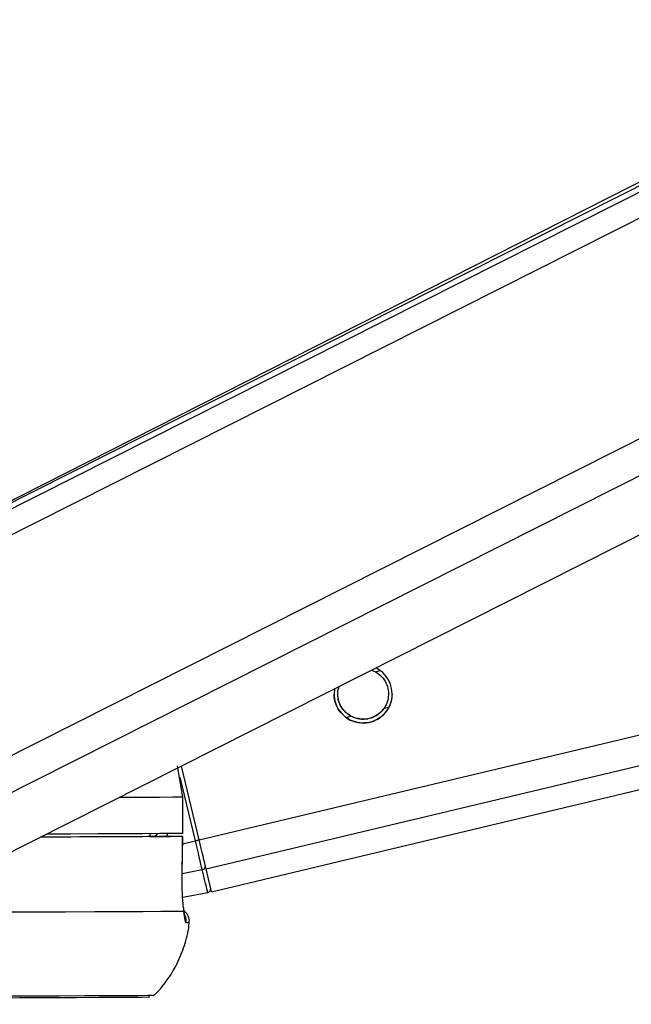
# Paper-space layout 'Wall Base Bracket' of a CAD drawing. Header units: millimetres. Extents: x 61326 to 443956, y 32752 to 406945.
# Tile 20 of 73: x 170711 to 173241, y 143161 to 147232. Entities that reach past the tile are written whole.
import ezdxf

# ---------------------------------------------------------------- set-up
doc = ezdxf.new("R2010")
doc.units = ezdxf.units.MM
doc.layers.add('COMPONENT_GEOMETRY', color=7, linetype='Continuous')
doc.styles.add('SLDTEXTSTYLE1', font='TXT', dxfattribs={"width": 0.75})
doc.dimstyles.new('SLDDIMSTYLE0', dxfattribs={"dimtxt": 2500, "dimasz": 165.1, "dimexe": 0, "dimexo": 0.0625, "dimgap": 625, "dimtad": 0, "dimtih": 1, "dimtoh": 1, "dimdec": 0, "dimlfac": 0.02, "dimrnd": 1e-09, "dimzin": 12, "dimdsep": 46, "dimtxsty": 'SLDTEXTSTYLE1', "dimsah": 1, "dimcen": 0.09, "dimadec": 0, "dimazin": 3, "dimtfac": 1, "dimtdec": 0, "dimtofl": 0, "dimtmove": 0, "dimatfit": 3, "dimfxl": 1, "dimfrac": 2, "dimtolj": 1, "dimtzin": 12, "dimarcsym": 0})

# ---------------------------------------------------------------- blocks, each defined once
blk = doc.blocks.new('_D_25')
at = {"layer": 'COMPONENT_GEOMETRY', "color": 7, "ltscale": 50}
for p, q in [((239589.9, 150850.6), (255467.8, 150850.6)), ((255309, 150850.6), (255309, 97466.8)), ((255309, 40114.2), (255309, 93498)), ((96763.2, 40114.2), (255467.8, 40114.2))]:
    blk.add_line(p, q, dxfattribs=at)
for points in [[(255309, 150850.6), (255283.6, 150685.5), (255334.4, 150685.5)], [(255309, 40114.2), (255334.4, 40279.3), (255283.6, 40279.3)]]:
    blk.add_solid(points, dxfattribs=at)
at = {"layer": 'COMPONENT_GEOMETRY', "color": 7, "ltscale": 50, "insert": (251614.6, 96720.7), "char_height": 2500, "attachment_point": 1, "style": 'SLDTEXTSTYLE1'}
blk.add_mtext('2215', dxfattribs=at)

psp = doc.layouts.new('Wall Base Bracket')

# ---------------------------------------------------------------- linework, layer by layer
at = {"color": 8, "linetype": 'Continuous', "lineweight": 25, "ltscale": 50}
for p, q in [((169897.66, 144709.67), (183099.21, 151363.36)), ((169913.75, 144825.76), (182888.81, 151365.29)), ((170102.48, 143900.69), (184876.84, 151347.09)), ((170177.29, 143784.84), (185176.06, 151344.35)), ((171453.09, 143840.38), (202235.74, 151188.61)), ((171481.67, 143720.74), (202746.08, 151183.96)), ((172182.28, 144535.84), (172202.37, 144540.64)), ((172060.77, 144347.24), (172080.77, 144352.01)), ((172218.33, 144384.85), (172237.51, 144389.43)), ((171437.73, 143836.72), (171374.74, 144100.63)), ((171273.24, 143854.68), (171280.63, 143866.63)), ((171384.92, 143824.11), (171437.73, 143836.72)), ((171383.23, 143701.67), (171466.16, 143717.73))]:
    psp.add_line(p, q, dxfattribs=at)
at = {"color": 7, "linetype": 'Continuous', "lineweight": 25, "ltscale": 50}
for p, q in [((182840.56, 151365.73), (169995.16, 144891.55)), ((182760.13, 151366.47), (170093.34, 144948.21)), ((170535.3, 143720.24), (185653.59, 151339.98)), ((171504.32, 143626.3), (203148.98, 151180.29)), ((172165.83, 144542.03), (172182.28, 144535.84)), ((171385.42, 144017.45), (171363.22, 144146.79)), ((171453.09, 143840.38), (171380.12, 144146.04)), ((171385.42, 144017.45), (171385.88, 144017.46)), ((171385.62, 143867.45), (171385.42, 144017.45)), ((171386.08, 143867.47), (171385.88, 144017.46)), ((171249.13, 143867.18), (171248.92, 143854.5)), ((171386.08, 143867.47), (171385.62, 143867.45)), ((171281.14, 143854.74), (171248.92, 143854.69)), ((171248.93, 143854.84), (171335.36, 143854.96)), ((171383.21, 143700.71), (171385.35, 143854.95)), ((171382.77, 143700.58), (171383.24, 143700.7)), ((171385.2, 143604.38), (171488.77, 143623.44))]:
    psp.add_line(p, q, dxfattribs=at)
at = {"color": 8, "linetype": 'Continuous', "lineweight": 25, "ltscale": 50, "flags": 128}
for points in [[(171385.42, 144017.45), (171345.19, 144017.08), (171289.78, 144016.69), (171219.4, 144016.29), (171134.37, 144015.87), (171121.75, 144015.81)], [(171453.08, 143840.4), (171452.79, 143840.33), (171451.91, 143840.11), (171450.47, 143839.77), (171448.54, 143839.3), (171446.2, 143838.74), (171443.55, 143838.11), (171440.69, 143837.42), (171437.73, 143836.72)]]:
    psp.add_lwpolyline(points, dxfattribs=at)
at = {"color": 7, "linetype": 'Continuous', "lineweight": 25, "ltscale": 50, "flags": 128}
for points in [[(171385.62, 143867.45), (171345.39, 143867.08), (171289.98, 143866.69), (171219.61, 143866.28), (171134.57, 143865.87), (171035.23, 143865.44), (170921.97, 143865), (170821.82, 143864.65)], [(171384.91, 143854.95), (171344.61, 143854.58), (171289.29, 143854.19), (171219.19, 143853.78), (171134.59, 143853.37), (171035.83, 143852.94), (170923.33, 143852.51), (170797.53, 143852.06), (170796.85, 143852.06)], [(171281.14, 143854.74), (171241.25, 143854.4), (171188.78, 143854.04), (171123.89, 143853.68), (171046.82, 143853.3), (170957.84, 143852.91), (170857.28, 143852.52), (170797.33, 143852.3)], [(171382.77, 143700.58), (171384.15, 143800.56), (171384.91, 143854.95)], [(171466.16, 143717.73), (171463.58, 143728.52), (171460.63, 143740.89), (171457.34, 143754.64), (171453.77, 143769.57), (171449.97, 143785.49), (171445.99, 143802.14), (171441.89, 143819.3), (171437.73, 143836.72)], [(171481.67, 143720.74), (171479.07, 143731.59), (171476.11, 143744.02), (171472.81, 143757.84), (171469.21, 143772.87), (171465.39, 143788.87), (171461.39, 143805.62), (171457.27, 143822.87), (171453.09, 143840.38)], [(171488.77, 143623.44), (171488.4, 143624.91), (171487.31, 143629.42), (171485.5, 143636.95), (171482.98, 143647.45), (171479.77, 143660.87), (171475.88, 143677.12), (171471.33, 143696.11), (171466.16, 143717.73)], [(171504.32, 143626.3), (171502.86, 143632.29), (171498.52, 143650.35), (171491.4, 143680.06), (171481.67, 143720.74)], [(171390.33, 143545.06), (171351.57, 143544.67), (171295.07, 143544.25), (171221.09, 143543.81), (171130.01, 143543.36), (171022.25, 143542.9), (170898.33, 143542.43), (170758.86, 143541.95), (170604.5, 143541.46)], [(171248.58, 143190.43), (171241.78, 143190.14), (171217.3, 143189.78), (171175.16, 143189.38), (171115.56, 143188.97), (171038.8, 143188.55), (170945.26, 143188.11), (170835.41, 143187.65), (170709.79, 143187.19), (170569.03, 143186.72), (170413.84, 143186.24), (170244.98, 143185.76), (170063.29, 143185.28), (169869.7, 143184.8), (169665.14, 143184.33), (169450.65, 143183.86), (169227.29, 143183.4), (168996.18, 143182.96), (168758.47, 143182.52), (168515.33, 143182.1), (168268, 143181.7), (168017.68, 143181.32), (167765.64, 143180.96)], [(171266.11, 143197.64), (171261.19, 143197.39), (171239.32, 143197.02), (171200.06, 143196.64), (171143.61, 143196.23), (171070.25, 143195.81), (170980.31, 143195.37), (170874.27, 143194.92), (170752.61, 143194.47), (170615.93, 143194), (170464.92, 143193.53), (170300.29, 143193.05), (170122.84, 143192.58), (169933.45, 143192.1), (169733.04, 143191.63), (169522.59, 143191.16), (169303.11, 143190.7), (169075.68, 143190.25), (168841.41, 143189.82), (168601.43, 143189.4), (168356.93, 143188.99), (168109.07, 143188.61), (167859.09, 143188.24)]]:
    psp.add_lwpolyline(points, dxfattribs=at)
at = {"color": 7, "linetype": 'Continuous', "lineweight": 25, "ltscale": 2500}
for centre, radius, start, end in [((172131.53, 144443.78), 120, 169.69782, 63.79942), ((171464.74, 143731.68), 14.02, 275.81787, 6.88409), ((171486.06, 143638.19), 15, 280.41485, 13.43865)]:
    psp.add_arc(centre, radius, start, end, dxfattribs=at)
at = {"color": 8, "linetype": 'Continuous', "lineweight": 25, "ltscale": 2500}
for centre, radius, start, end in [((171349.72, 143505.17), 50.21, 353.88762, 24.77579), ((171400.7, 143653.86), 154.03, 269.60867, 274.29583)]:
    psp.add_arc(centre, radius, start, end, dxfattribs=at)
psp.add_ellipse((171148.22, 143926.34), major_axis=(148.56, -109.55), ratio=0.9999301, start_param=0.2381552, end_param=0.3075782, dxfattribs=at)
at = {"color": 7, "linetype": 'Continuous', "lineweight": 25, "ltscale": 50}
for points, knots in [([(172182.28, 144535.84), (172191.73, 144529.46), (172209.11, 144517.72), (172227.43, 144490.27), (172236.68, 144460.71), (172236.92, 144430.99), (172230.55, 144405.41), (172222.16, 144391.31), (172218.33, 144384.85)], [0, 0, 0, 0, 0.2046435, 0.376334, 0.5488343, 0.7033602, 0.8642535, 1, 1, 1, 1]), ([(172080.77, 144352.01), (172071.33, 144358.41), (172053.96, 144370.17), (172035.59, 144397.68), (172026.56, 144427.12), (172025.63, 144454.07), (172030.08, 144468.54), (172031.92, 144474.54)], [0, 0, 0, 0, 0.2516766, 0.4628327, 0.6749923, 0.8650346, 1, 1, 1, 1]), ([(172054.74, 144351.7), (172046.96, 144359.18), (172031.34, 144374.21), (172016.6, 144405.49), (172010.81, 144430.32), (172011.88, 144442.08), (172012.03, 144443.83)], [0, 0, 0, 0, 0.329432, 0.6612369, 0.9495882, 1, 1, 1, 1]), ([(172080.77, 144352.72), (172071.3, 144359.11), (172053.88, 144370.86), (172035.87, 144398.27), (172026.91, 144423.87), (172027.31, 144439.39), (172027.44, 144444.55)], [0, 0, 0, 0, 0.3222487, 0.5927328, 0.8644349, 1, 1, 1, 1]), ([(172235.61, 144444.67), (172235.81, 144440.54), (172236.48, 144426.7), (172230.33, 144406.12), (172222.1, 144392.02), (172218.33, 144385.56)], [0, 0, 0, 0, 0.187506, 0.6282534, 1, 1, 1, 1]), ([(172251.02, 144444.06), (172250.82, 144436.26), (172250.37, 144419.03), (172244.76, 144404.36), (172241.69, 144396.33)], [0, 0, 0, 0, 0.4527354, 1, 1, 1, 1]), ([(172241.69, 144396.33), (172236.67, 144386.73), (172226.64, 144367.55), (172199.83, 144343.1), (172166.35, 144326.97), (172128.03, 144321.82), (172090.1, 144329.18), (172066.42, 144342.27), (172056.32, 144350.42), (172054.74, 144351.7)], [0, 0, 0, 0, 0.15479418, 0.30933467, 0.46850986, 0.63674499, 0.80657602, 0.96969938, 1, 1, 1, 1]), ([(172218.33, 144385.56), (172212.21, 144377.93), (172199.99, 144362.68), (172172.45, 144346.28), (172141.26, 144338.48), (172108.38, 144340.25), (172089.91, 144348.59), (172080.77, 144352.72)], [0, 0, 0, 0, 0.1964499, 0.3926402, 0.5933555, 0.798816, 1, 1, 1, 1]), ([(172218.33, 144384.85), (172212.21, 144377.21), (172199.99, 144361.93), (172172.45, 144345.53), (172141.26, 144337.72), (172108.38, 144339.5), (172089.91, 144347.87), (172080.77, 144352.01)], [0, 0, 0, 0, 0.1964408, 0.3926139, 0.5933309, 0.7988191, 1, 1, 1, 1]), ([(171384.91, 143854.95), (171385.13, 143854.95), (171385.57, 143854.97), (171379.06, 143854.98), (171368.05, 143854.99), (171352.93, 143854.98), (171341.33, 143854.96), (171335.36, 143854.96)], [0, 0, 0, 0, 0.1975596, 0.3950807, 0.5926804, 0.7902922, 1, 1, 1, 1]), ([(171390.33, 143545.06), (171389.1, 143555.31), (171386.11, 143580.12), (171382.77, 143633.81), (171382.77, 143678.35), (171382.77, 143700.58)], [0, 0, 0, 0, 0.2603543, 0.6307046, 1, 1, 1, 1]), ([(171394.35, 143525.33), (171394.32, 143525.43), (171394.23, 143525.73), (171392.53, 143535.11), (171390.91, 143547.69), (171389.43, 143558.32), (171389.2, 143560)], [0, 0, 0, 0, 0.1476247, 0.4506042, 0.9131315, 1, 1, 1, 1]), ([(171411.34, 143498.6), (171411.79, 143500.36), (171413.85, 143508.37), (171410.61, 143522.05), (171403.21, 143535.63), (171395.85, 143543.54), (171391.35, 143546.26), (171390.22, 143546.95)], [0, 0, 0, 0, 0.096372, 0.438132, 0.7040774, 0.925844, 1, 1, 1, 1]), ([(171399.65, 143499.83), (171398.09, 143501.74), (171394.82, 143505.78), (171391.88, 143531.55), (171390.33, 143545.06)], [0, 0, 0, 0, 0.4758441, 1, 1, 1, 1]), ([(171261.13, 143194.14), (171265.5, 143197.93), (171289.65, 143218.95), (171326.01, 143266.25), (171368.1, 143335.82), (171396.37, 143413.66), (171411.24, 143469.48), (171411.84, 143498.74), (171411.87, 143500.06)], [0, 0, 0, 0, 0.0497907, 0.2757636, 0.5095679, 0.7478848, 0.9886293, 1, 1, 1, 1])]:
    psp.add_open_spline(points, degree=3, knots=knots, dxfattribs=at)

# ---------------------------------------------------------------- dimensions: what is measured, and where the dimension line sits
at = {"layer": 'COMPONENT_GEOMETRY', "color": 7, "ltscale": 50}
dim = psp.add_linear_dim(base=(255309.01, 40114.24), p1=(239526.37, 150850.58), p2=(96699.72, 40114.24), angle=90, dimstyle='SLDDIMSTYLE0', dxfattribs=at)
dim.commit()
dim.dimension.update_dxf_attribs({"geometry": '_D_25', "text_midpoint": (255309.01, 95482.41), "dimtype": 160})

doc.saveas('drawing.dxf')
